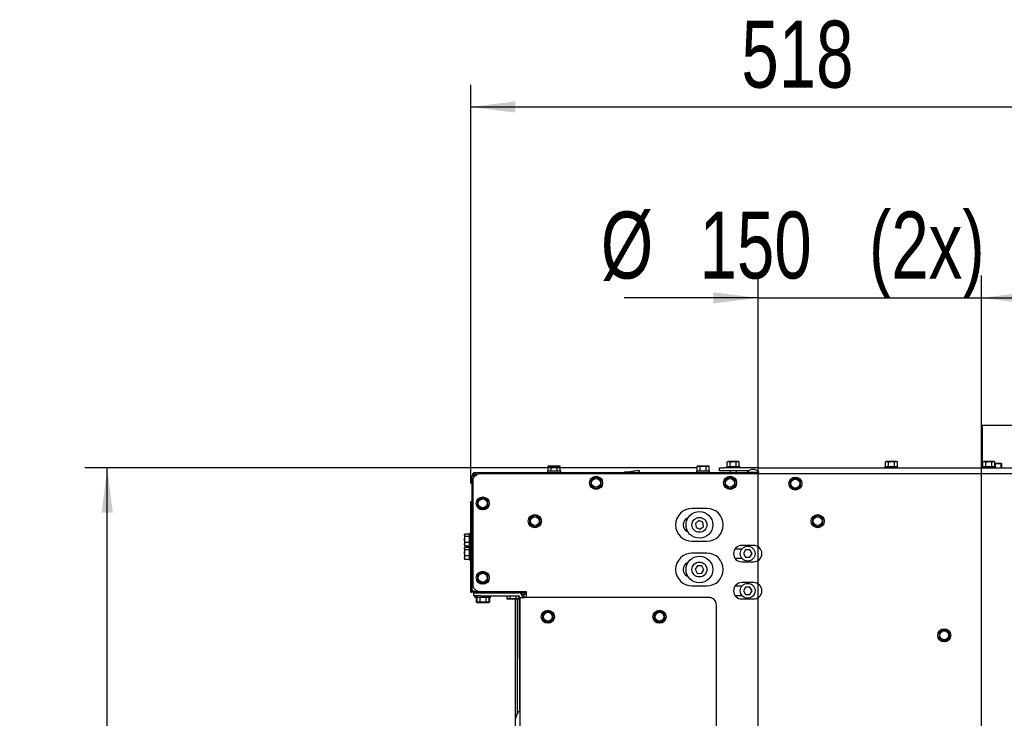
# Paper-space layout 'bovenaanzicht' of a CAD drawing. Header units: millimetres. Extents: x 21 to 204, y 7 to 289.
# Tile 6 of 19: x 34 to 78, y 143 to 175. Entities that reach past the tile are written whole.
import ezdxf

# ---------------------------------------------------------------- set-up
doc = ezdxf.new("R2010")
doc.units = ezdxf.units.MM
doc.layers.add('MATEN', color=7, linetype='Continuous')
doc.styles.add('SLDTEXTSTYLE4', font='TXT', dxfattribs={"width": 0.75})
doc.dimstyles.new('SLDDIMSTYLE4', dxfattribs={"dimtxt": 3, "dimasz": 2, "dimexe": 0, "dimexo": 0.0625, "dimgap": 0.75, "dimtad": 1, "dimdec": 0, "dimlfac": 15, "dimrnd": 1e-09, "dimzin": 12, "dimdsep": 46, "dimtxsty": 'SLDTEXTSTYLE4', "dimsah": 1, "dimcen": 0.09, "dimadec": 0, "dimazin": 3, "dimtfac": 1, "dimtmove": 0, "dimatfit": 0, "dimfxl": 0, "dimfrac": 2, "dimtolj": 1, "dimtzin": 12, "dimarcsym": 0})
doc.dimstyles.new('SLDDIMSTYLE5', dxfattribs={"dimtxt": 3, "dimasz": 2, "dimexe": 0, "dimexo": 0.0625, "dimgap": 0.75, "dimtad": 1, "dimdec": 0, "dimlfac": 15, "dimrnd": 1e-09, "dimzin": 12, "dimdsep": 46, "dimtxsty": 'SLDTEXTSTYLE4', "dimsah": 1, "dimcen": 0.09, "dimadec": 0, "dimazin": 3, "dimtfac": 1, "dimtofl": 0, "dimtmove": 0, "dimatfit": 3, "dimfxl": 0, "dimfrac": 2, "dimtolj": 1, "dimtzin": 12, "dimarcsym": 0})

# ---------------------------------------------------------------- blocks, each defined once
blk = doc.blocks.new('_D_48')
at = {"layer": 'MATEN'}
for p, q in [((66.674, 133.307), (66.674, 163.26)), ((76.674, 133.307), (76.674, 163.26)), ((66.674, 162.26), (60.674, 162.26)), ((66.674, 162.26), (76.674, 162.26)), ((76.674, 162.26), (82.674, 162.26))]:
    blk.add_line(p, q, dxfattribs=at)
for points in [[(66.674, 162.26), (64.674, 162.51), (64.674, 162.01)], [(76.674, 162.26), (78.674, 162.01), (78.674, 162.51)]]:
    blk.add_solid(points, dxfattribs=at)
at = {"layer": 'MATEN', "char_height": 3, "attachment_point": 1, "style": 'SLDTEXTSTYLE4'}
for s, insert in [('%%c', (59.633, 166.128)), ('(2x)', (71.638, 166.128)), ('150', (64.053, 166.128))]:
    blk.add_mtext(s, dxfattribs=dict(at, insert=insert))
blk = doc.blocks.new('_D_50')
at = {"layer": 'MATEN'}
for p, q in [((63.941, 154.641), (36.524, 154.641)), ((37.524, 132.307), (37.524, 154.641)), ((70.674, 132.307), (36.524, 132.307))]:
    blk.add_line(p, q, dxfattribs=at)
for points in [[(37.524, 154.641), (37.274, 152.641), (37.774, 152.641)], [(37.524, 132.307), (37.774, 134.307), (37.274, 134.307)]]:
    blk.add_solid(points, dxfattribs=at)
at = {"layer": 'MATEN', "insert": (33.657, 138.141), "char_height": 3, "attachment_point": 1, "rotation": 90, "style": 'SLDTEXTSTYLE4'}
blk.add_mtext('335', dxfattribs=at)
blk = doc.blocks.new('_D_53')
at = {"layer": 'MATEN'}
for p, q in [((53.807, 153.941), (53.807, 171.813)), ((88.341, 133.291), (88.341, 171.813)), ((53.807, 170.813), (88.341, 170.813))]:
    blk.add_line(p, q, dxfattribs=at)
for points in [[(53.807, 170.813), (55.807, 170.563), (55.807, 171.063)], [(88.341, 170.813), (86.341, 171.063), (86.341, 170.563)]]:
    blk.add_solid(points, dxfattribs=at)
at = {"layer": 'MATEN', "insert": (65.923, 174.68), "char_height": 3, "attachment_point": 1, "style": 'SLDTEXTSTYLE4'}
blk.add_mtext('518', dxfattribs=at)

psp = doc.layouts.new('bovenaanzicht')

# ---------------------------------------------------------------- linework, layer by layer
at = {"color": 7, "linetype": 'Continuous', "lineweight": 25}
for p, q in [((76.707, 156.557), (76.707, 154.641)), ((76.707, 156.557), (86.641, 156.557)), ((65.327, 154.924), (65.291, 154.914)), ((65.291, 154.914), (65.358, 154.924)), ((65.291, 154.707), (65.291, 154.914)), ((65.358, 154.924), (65.327, 154.924)), ((65.358, 154.924), (65.425, 154.914)), ((65.56, 154.924), (65.358, 154.924)), ((65.425, 154.707), (65.425, 154.914)), ((65.56, 154.924), (65.695, 154.914)), ((65.762, 154.924), (65.56, 154.924)), ((65.695, 154.914), (65.762, 154.924)), ((65.695, 154.707), (65.695, 154.914)), ((65.762, 154.924), (65.829, 154.914)), ((65.793, 154.924), (65.762, 154.924)), ((65.829, 154.914), (65.793, 154.924)), ((65.829, 154.707), (65.829, 154.914)), ((72.407, 154.924), (72.371, 154.914)), ((72.371, 154.914), (72.438, 154.924)), ((72.371, 154.707), (72.371, 154.914)), ((72.438, 154.924), (72.407, 154.924)), ((72.438, 154.924), (72.506, 154.914)), ((72.641, 154.924), (72.438, 154.924)), ((72.506, 154.707), (72.506, 154.914)), ((72.641, 154.924), (72.775, 154.914)), ((72.843, 154.924), (72.641, 154.924)), ((72.775, 154.914), (72.843, 154.924)), ((72.775, 154.707), (72.775, 154.914)), ((72.843, 154.924), (72.91, 154.914)), ((72.874, 154.924), (72.843, 154.924)), ((72.91, 154.914), (72.874, 154.924)), ((72.91, 154.707), (72.91, 154.914)), ((76.774, 154.924), (76.738, 154.914)), ((76.738, 154.914), (76.805, 154.924)), ((76.738, 154.707), (76.738, 154.914)), ((76.805, 154.924), (76.774, 154.924)), ((76.805, 154.924), (76.872, 154.914)), ((77.007, 154.924), (76.805, 154.924)), ((76.872, 154.707), (76.872, 154.914)), ((77.007, 154.924), (77.142, 154.914)), ((77.209, 154.924), (77.007, 154.924)), ((77.142, 154.914), (77.209, 154.924)), ((77.142, 154.707), (77.142, 154.914)), ((77.209, 154.924), (77.277, 154.914)), ((77.241, 154.924), (77.209, 154.924)), ((77.277, 154.914), (77.241, 154.924)), ((77.277, 154.707), (77.277, 154.914)), ((77.43, 154.841), (77.277, 154.841)), ((77.277, 154.834), (77.305, 154.831)), ((77.305, 154.641), (77.305, 154.831)), ((77.43, 154.841), (77.554, 154.831)), ((77.572, 154.841), (77.43, 154.841)), ((77.554, 154.831), (77.572, 154.841)), ((77.554, 154.641), (77.554, 154.831)), ((77.572, 154.841), (77.59, 154.831)), ((77.59, 154.641), (77.59, 154.831)), ((54.007, 154.441), (66.196, 154.441)), ((54.007, 154.374), (54.007, 154.441)), ((122.457, 154.374), (54.224, 154.374)), ((57.247, 154.507), (57.247, 154.441)), ((57.247, 154.507), (57.834, 154.507)), ((57.307, 154.724), (57.271, 154.714)), ((57.271, 154.714), (57.338, 154.724)), ((57.271, 154.507), (57.271, 154.714)), ((57.338, 154.724), (57.307, 154.724)), ((57.541, 154.724), (57.338, 154.724)), ((57.338, 154.724), (57.406, 154.714)), ((57.406, 154.714), (57.541, 154.724)), ((57.406, 154.507), (57.406, 154.714)), ((57.743, 154.724), (57.541, 154.724)), ((57.675, 154.714), (57.743, 154.724)), ((57.675, 154.507), (57.675, 154.714)), ((57.743, 154.724), (57.81, 154.714)), ((57.774, 154.724), (57.743, 154.724)), ((57.81, 154.714), (57.774, 154.724)), ((57.81, 154.507), (57.81, 154.714)), ((57.834, 154.441), (57.834, 154.507)), ((60.612, 154.441), (60.733, 154.457)), ((60.733, 154.457), (61.159, 154.513)), ((60.967, 154.448), (60.733, 154.457)), ((60.968, 154.441), (60.967, 154.448)), ((61.159, 154.513), (61.327, 154.535)), ((61.361, 154.5), (61.159, 154.513)), ((61.331, 154.533), (61.327, 154.535)), ((61.368, 154.441), (61.361, 154.5)), ((63.914, 154.507), (63.914, 154.441)), ((63.914, 154.507), (64.501, 154.507)), ((63.974, 154.724), (63.938, 154.714)), ((63.938, 154.714), (64.005, 154.724)), ((63.938, 154.507), (63.938, 154.714)), ((64.005, 154.724), (63.974, 154.724)), ((64.005, 154.724), (64.072, 154.714)), ((64.207, 154.724), (64.005, 154.724)), ((64.072, 154.714), (64.207, 154.724)), ((64.072, 154.507), (64.072, 154.714)), ((64.409, 154.724), (64.207, 154.724)), ((64.342, 154.714), (64.409, 154.724)), ((64.342, 154.507), (64.342, 154.714)), ((64.409, 154.724), (64.477, 154.714)), ((64.441, 154.724), (64.409, 154.724)), ((64.477, 154.714), (64.441, 154.724)), ((64.477, 154.507), (64.477, 154.714)), ((64.501, 154.441), (64.501, 154.507)), ((64.941, 154.507), (64.941, 154.641)), ((64.941, 154.641), (65.141, 154.641)), ((65.141, 154.507), (64.941, 154.507)), ((66.674, 154.641), (65.141, 154.641)), ((66.231, 154.507), (65.141, 154.507)), ((65.267, 154.707), (65.267, 154.641)), ((65.267, 154.707), (65.853, 154.707)), ((65.42, 154.507), (65.42, 154.441)), ((65.7, 154.441), (65.7, 154.507)), ((65.853, 154.641), (65.853, 154.707)), ((66.696, 154.441), (66.196, 154.441)), ((66.56, 154.374), (66.56, 154.441)), ((66.674, 154.507), (66.66, 154.507)), ((66.674, 154.498), (66.674, 154.641)), ((66.674, 154.641), (110.007, 154.641)), ((66.674, 154.441), (66.674, 154.374)), ((72.347, 154.707), (72.347, 154.641)), ((72.347, 154.707), (72.934, 154.707)), ((72.934, 154.641), (72.934, 154.707)), ((76.714, 154.707), (76.714, 154.641)), ((76.714, 154.707), (77.301, 154.707)), ((77.301, 154.641), (77.301, 154.707)), ((53.874, 154.307), (53.941, 154.307)), ((53.874, 149.174), (53.874, 154.307)), ((53.891, 154.041), (53.891, 149.441)), ((59.3, 154.176), (59.184, 154.109)), ((59.184, 154.109), (59.184, 153.974)), ((59.417, 154.244), (59.3, 154.176)), ((59.534, 154.176), (59.417, 154.244)), ((59.65, 154.109), (59.534, 154.176)), ((59.65, 153.974), (59.65, 154.109)), ((65.3, 154.176), (65.184, 154.109)), ((65.184, 154.109), (65.184, 153.974)), ((65.417, 154.244), (65.3, 154.176)), ((65.534, 154.176), (65.417, 154.244)), ((65.65, 154.109), (65.534, 154.176)), ((65.65, 153.974), (65.65, 154.109)), ((68.224, 154.143), (68.107, 154.075)), ((68.107, 154.075), (68.107, 153.941)), ((68.341, 154.21), (68.224, 154.143)), ((68.457, 154.143), (68.341, 154.21)), ((68.574, 154.075), (68.457, 154.143)), ((68.574, 153.941), (68.574, 154.075)), ((59.184, 153.839), (59.3, 153.772)), ((59.3, 153.772), (59.417, 153.705)), ((59.417, 153.705), (59.534, 153.772)), ((59.534, 153.772), (59.65, 153.839)), ((65.184, 153.839), (65.3, 153.772)), ((65.3, 153.772), (65.417, 153.705)), ((65.417, 153.705), (65.534, 153.772)), ((65.534, 153.772), (65.65, 153.839)), ((68.107, 153.806), (68.224, 153.739)), ((68.224, 153.739), (68.341, 153.671)), ((68.341, 153.671), (68.457, 153.739)), ((68.457, 153.739), (68.574, 153.806)), ((53.807, 153.141), (53.874, 153.141)), ((53.807, 152.941), (53.807, 153.141)), ((54.224, 153.255), (54.107, 153.188)), ((54.107, 153.188), (54.107, 153.053)), ((54.341, 153.322), (54.224, 153.255)), ((54.457, 153.255), (54.341, 153.322)), ((54.574, 153.188), (54.457, 153.255)), ((54.574, 153.053), (54.574, 153.188)), ((53.807, 152.541), (53.807, 152.941)), ((54.107, 152.918), (54.224, 152.851)), ((54.224, 152.851), (54.341, 152.783)), ((54.341, 152.783), (54.457, 152.851)), ((54.457, 152.851), (54.574, 152.918)), ((64.377, 152.824), (63.711, 152.824)), ((53.807, 152.341), (53.807, 152.541)), ((53.807, 152.541), (53.874, 152.541)), ((53.807, 149.274), (53.807, 152.341)), ((56.557, 152.459), (56.441, 152.392)), ((56.441, 152.392), (56.441, 152.257)), ((56.674, 152.527), (56.557, 152.459)), ((56.791, 152.459), (56.674, 152.527)), ((56.907, 152.392), (56.791, 152.459)), ((56.907, 152.257), (56.907, 152.392)), ((64.013, 152.281), (63.864, 152.159)), ((63.864, 152.159), (63.895, 151.969)), ((64.193, 152.212), (64.013, 152.281)), ((64.224, 152.023), (64.193, 152.212)), ((69.224, 152.459), (69.107, 152.392)), ((69.107, 152.392), (69.107, 152.257)), ((69.341, 152.527), (69.224, 152.459)), ((69.457, 152.459), (69.341, 152.527)), ((69.574, 152.392), (69.457, 152.459)), ((69.574, 152.257), (69.574, 152.392)), ((53.807, 151.701), (53.741, 151.701)), ((53.741, 151.295), (53.741, 151.701)), ((56.441, 152.123), (56.557, 152.055)), ((56.557, 152.055), (56.674, 151.988)), ((56.674, 151.988), (56.791, 152.055)), ((56.791, 152.055), (56.907, 152.123)), ((63.895, 151.969), (64.075, 151.901)), ((64.075, 151.901), (64.224, 152.023)), ((69.107, 152.123), (69.224, 152.055)), ((69.224, 152.055), (69.341, 151.988)), ((69.341, 151.988), (69.457, 152.055)), ((69.457, 152.055), (69.574, 152.123)), ((53.529, 151.66), (53.524, 151.641)), ((53.524, 151.641), (53.524, 151.623)), ((53.534, 151.572), (53.524, 151.623)), ((53.524, 151.623), (53.524, 151.438)), ((53.524, 151.438), (53.534, 151.572)), ((53.534, 151.305), (53.524, 151.438)), ((53.524, 151.438), (53.524, 151.222)), ((53.524, 151.222), (53.534, 151.305)), ((53.741, 151.675), (53.534, 151.675)), ((53.741, 151.572), (53.534, 151.572)), ((53.741, 151.305), (53.534, 151.305)), ((53.741, 151.114), (53.741, 151.295)), ((63.711, 151.357), (64.377, 151.357)), ((53.534, 151.14), (53.524, 151.222)), ((53.524, 151.222), (53.524, 151.174)), ((53.524, 151.174), (53.529, 151.155)), ((53.529, 151.06), (53.524, 151.041)), ((53.524, 151.041), (53.524, 151.023)), ((53.534, 150.972), (53.524, 151.023)), ((53.524, 151.023), (53.524, 150.838)), ((53.524, 150.838), (53.534, 150.972)), ((53.534, 150.705), (53.524, 150.838)), ((53.524, 150.838), (53.524, 150.622)), ((53.531, 151.156), (53.534, 151.14)), ((53.741, 151.14), (53.534, 151.14)), ((53.741, 151.075), (53.534, 151.075)), ((53.741, 150.972), (53.534, 150.972)), ((53.741, 151.114), (53.807, 151.114)), ((53.807, 151.101), (53.741, 151.101)), ((53.741, 150.695), (53.741, 151.101)), ((64.377, 150.824), (63.711, 150.824)), ((65.943, 151.007), (65.635, 151.007)), ((66.474, 151.171), (65.941, 151.171)), ((66.111, 150.971), (66.015, 150.804)), ((66.303, 150.971), (66.111, 150.971)), ((66.4, 150.804), (66.303, 150.971)), ((53.524, 150.622), (53.534, 150.705)), ((53.534, 150.54), (53.524, 150.622)), ((53.524, 150.622), (53.524, 150.574)), ((53.524, 150.574), (53.529, 150.555)), ((53.531, 150.556), (53.534, 150.54)), ((53.741, 150.705), (53.534, 150.705)), ((53.741, 150.54), (53.534, 150.54)), ((53.741, 150.514), (53.741, 150.695)), ((53.741, 150.514), (53.807, 150.514)), ((65.635, 150.601), (65.943, 150.601)), ((65.941, 150.437), (66.474, 150.437)), ((66.015, 150.804), (66.111, 150.637)), ((66.111, 150.637), (66.303, 150.637)), ((66.303, 150.637), (66.4, 150.804)), ((54.341, 149.989), (54.224, 149.922)), ((54.457, 149.922), (54.341, 149.989)), ((63.957, 150.262), (63.852, 150.101)), ((63.852, 150.101), (63.939, 149.93)), ((63.939, 149.93), (64.131, 149.919)), ((64.149, 150.252), (63.957, 150.262)), ((64.131, 149.919), (64.236, 150.08)), ((64.236, 150.08), (64.149, 150.252)), ((54.224, 149.922), (54.107, 149.854)), ((54.107, 149.854), (54.107, 149.72)), ((54.107, 149.585), (54.224, 149.517)), ((54.224, 149.517), (54.341, 149.45)), ((54.341, 149.45), (54.457, 149.517)), ((54.574, 149.854), (54.457, 149.922)), ((54.457, 149.517), (54.574, 149.585)), ((54.574, 149.72), (54.574, 149.854)), ((66.474, 149.504), (65.941, 149.504)), ((53.807, 149.074), (53.807, 149.274)), ((53.807, 149.074), (53.874, 149.074)), ((53.874, 149.074), (53.874, 149.172)), ((54.007, 149.112), (54.168, 149.112)), ((54.007, 149.041), (54.007, 149.107)), ((54.007, 149.107), (54.224, 149.107)), ((54.181, 149.11), (54.181, 149.107)), ((54.201, 149.108), (54.201, 149.107)), ((54.224, 149.107), (56.291, 149.107)), ((54.941, 149.041), (54.941, 149.107)), ((54.941, 149.051), (54.963, 149.041)), ((55.281, 149.057), (56.291, 149.057)), ((55.397, 149.057), (55.397, 149.041)), ((55.984, 149.036), (55.984, 149.057)), ((56.291, 149.107), (56.291, 148.841)), ((63.711, 149.357), (64.377, 149.357)), ((65.943, 149.341), (65.635, 149.341)), ((66.111, 149.304), (66.015, 149.137)), ((66.015, 149.137), (66.111, 148.971)), ((66.303, 149.304), (66.111, 149.304)), ((66.4, 149.137), (66.303, 149.304)), ((66.303, 148.971), (66.4, 149.137)), ((53.941, 148.907), (53.941, 149.041)), ((53.941, 149.041), (54.274, 149.041)), ((54.274, 148.907), (53.941, 148.907)), ((53.991, 148.907), (53.991, 148.841)), ((54.047, 148.841), (53.991, 148.841)), ((54.045, 148.841), (54.045, 148.622)), ((54.082, 148.611), (54.045, 148.622)), ((54.047, 148.907), (54.047, 148.841)), ((54.634, 148.841), (54.047, 148.841)), ((54.071, 148.841), (54.071, 148.634)), ((54.071, 148.634), (54.107, 148.624)), ((54.138, 148.624), (54.071, 148.634)), ((54.119, 148.622), (54.082, 148.611)), ((54.082, 148.611), (54.267, 148.611)), ((54.107, 148.624), (54.138, 148.624)), ((54.119, 148.624), (54.119, 148.622)), ((54.267, 148.611), (54.119, 148.622)), ((54.206, 148.634), (54.138, 148.624)), ((54.138, 148.624), (54.341, 148.624)), ((54.206, 148.841), (54.206, 148.634)), ((54.341, 148.624), (54.206, 148.634)), ((54.415, 148.622), (54.267, 148.611)), ((54.267, 148.611), (54.525, 148.611)), ((54.274, 149.041), (55.941, 149.041)), ((54.274, 148.907), (55.941, 148.907)), ((54.341, 148.624), (54.543, 148.624)), ((54.415, 148.624), (54.415, 148.622)), ((54.475, 148.841), (54.475, 148.634)), ((54.543, 148.624), (54.475, 148.634)), ((54.636, 148.622), (54.525, 148.611)), ((54.525, 148.611), (54.607, 148.611)), ((54.61, 148.634), (54.543, 148.624)), ((54.543, 148.624), (54.574, 148.624)), ((54.574, 148.624), (54.61, 148.634)), ((54.599, 148.611), (54.636, 148.622)), ((54.61, 148.841), (54.61, 148.634)), ((54.634, 148.841), (54.634, 148.907)), ((54.691, 148.841), (54.634, 148.841)), ((54.636, 148.841), (54.636, 148.622)), ((54.691, 148.841), (54.691, 148.907)), ((55.421, 148.907), (55.421, 148.784)), ((55.421, 148.784), (55.457, 148.774)), ((55.488, 148.774), (55.421, 148.784)), ((55.457, 148.774), (55.488, 148.774)), ((55.556, 148.784), (55.488, 148.774)), ((55.488, 148.774), (55.691, 148.774)), ((55.556, 148.907), (55.556, 148.784)), ((55.825, 148.784), (55.691, 148.774)), ((55.691, 148.774), (55.893, 148.774)), ((55.807, 142.224), (55.807, 148.774)), ((55.825, 148.907), (55.825, 148.784)), ((55.893, 148.774), (55.825, 148.784)), ((55.879, 148.774), (55.879, 143.627)), ((55.96, 148.784), (55.893, 148.774)), ((55.893, 148.774), (55.924, 148.774)), ((55.924, 148.774), (55.96, 148.784)), ((55.96, 148.905), (55.96, 148.784)), ((55.974, 148.898), (55.974, 146.144)), ((56.007, 148.841), (56.207, 148.841)), ((56.007, 148.841), (56.007, 113.041)), ((56.291, 148.974), (56.167, 148.974)), ((56.174, 148.911), (56.174, 148.841)), ((64.474, 148.841), (56.207, 148.841)), ((65.635, 148.934), (65.943, 148.934)), ((65.941, 148.771), (66.474, 148.771)), ((66.111, 148.971), (66.303, 148.971)), ((57.141, 148.176), (57.024, 148.109)), ((57.257, 148.244), (57.141, 148.176)), ((57.374, 148.176), (57.257, 148.244)), ((57.491, 148.109), (57.374, 148.176)), ((62.141, 148.176), (62.024, 148.109)), ((62.257, 148.244), (62.141, 148.176)), ((62.374, 148.176), (62.257, 148.244)), ((62.491, 148.109), (62.374, 148.176)), ((64.807, 121.688), (64.807, 148.507)), ((57.024, 148.109), (57.024, 147.974)), ((57.024, 147.839), (57.141, 147.772)), ((57.141, 147.772), (57.257, 147.705)), ((57.257, 147.705), (57.374, 147.772)), ((57.374, 147.772), (57.491, 147.839)), ((57.491, 147.974), (57.491, 148.109)), ((62.024, 148.109), (62.024, 147.974)), ((62.024, 147.839), (62.141, 147.772)), ((62.141, 147.772), (62.257, 147.705)), ((62.257, 147.705), (62.374, 147.772)), ((62.374, 147.772), (62.491, 147.839)), ((62.491, 147.974), (62.491, 148.109)), ((74.891, 147.343), (74.774, 147.275)), ((75.007, 147.41), (74.891, 147.343)), ((75.124, 147.343), (75.007, 147.41)), ((75.241, 147.275), (75.124, 147.343)), ((74.774, 147.275), (74.774, 147.141)), ((74.774, 147.006), (74.891, 146.939)), ((74.891, 146.939), (75.007, 146.871)), ((75.007, 146.871), (75.124, 146.939)), ((75.124, 146.939), (75.241, 147.006)), ((75.241, 147.141), (75.241, 147.275)), ((55.991, 146.045), (55.991, 143.749))]:
    psp.add_line(p, q, dxfattribs=at)
for centre, radius in [((59.417, 153.974), 0.293), ((59.417, 153.974), 0.2), ((65.417, 153.974), 0.293), ((65.417, 153.974), 0.2), ((68.341, 153.941), 0.293), ((68.341, 153.941), 0.2), ((54.341, 153.053), 0.293), ((54.341, 153.053), 0.2), ((64.044, 152.091), 0.6), ((56.674, 152.257), 0.293), ((56.674, 152.257), 0.2), ((64.044, 152.091), 0.333), ((69.341, 152.257), 0.293), ((69.341, 152.257), 0.2), ((66.207, 150.804), 0.333), ((64.044, 150.091), 0.6), ((64.044, 150.091), 0.333), ((54.341, 149.72), 0.293), ((54.341, 149.72), 0.2), ((66.207, 149.137), 0.333), ((57.257, 147.974), 0.293), ((57.257, 147.974), 0.2), ((62.257, 147.974), 0.293), ((62.257, 147.974), 0.2), ((75.007, 147.141), 0.293), ((75.007, 147.141), 0.2)]:
    psp.add_circle(centre, radius, dxfattribs=at)
for centre, radius, start, end in [((54.007, 154.307), 0.133, 90, 180), ((54.224, 154.041), 0.333, 90, 180), ((54.007, 154.307), 0.0667, 90, 180), ((66.196, 154.457), 0.0167, 133.6028, 270), ((66.446, 154.195), 0.379, 46.3972, 133.6028), ((66.696, 154.457), 0.0167, 270, 46.3972), ((59.417, 153.974), 0.233, 120, 180), ((59.417, 153.974), 0.233, 180, 240), ((59.417, 153.974), 0.233, 60, 120), ((59.417, 153.974), 0.233, 0, 60), ((59.417, 153.974), 0.233, 300, 0), ((65.417, 153.974), 0.233, 120, 180), ((65.417, 153.974), 0.233, 180, 240), ((65.417, 153.974), 0.233, 60, 120), ((65.417, 153.974), 0.233, 0, 60), ((65.417, 153.974), 0.233, 300, 0), ((68.341, 153.941), 0.233, 120, 180), ((68.341, 153.941), 0.233, 180, 240), ((68.341, 153.941), 0.233, 60, 120), ((68.341, 153.941), 0.233, 0, 60), ((68.341, 153.941), 0.233, 300, 0), ((59.417, 153.974), 0.233, 240, 300), ((65.417, 153.974), 0.233, 240, 300), ((68.341, 153.941), 0.233, 240, 300), ((54.341, 153.053), 0.233, 120, 180), ((54.341, 153.053), 0.233, 180, 240), ((54.341, 153.053), 0.233, 60, 120), ((54.341, 153.053), 0.233, 0, 60), ((54.341, 153.053), 0.233, 300, 0), ((54.341, 153.053), 0.233, 240, 300), ((63.711, 152.091), 0.733, 90, 270), ((64.377, 152.091), 0.733, 270, 90), ((56.674, 152.257), 0.233, 120, 180), ((56.674, 152.257), 0.233, 180, 240), ((56.674, 152.257), 0.233, 60, 120), ((56.674, 152.257), 0.233, 0, 60), ((56.674, 152.257), 0.233, 300, 0), ((63.644, 152.091), 0.333, 109.4712, 250.5288), ((69.341, 152.257), 0.233, 120, 180), ((69.341, 152.257), 0.233, 180, 240), ((69.341, 152.257), 0.233, 60, 120), ((69.341, 152.257), 0.233, 0, 60), ((69.341, 152.257), 0.233, 300, 0), ((56.674, 152.257), 0.233, 240, 300), ((69.341, 152.257), 0.233, 240, 300), ((63.711, 150.091), 0.733, 90, 270), ((64.377, 150.091), 0.733, 270, 90), ((65.941, 150.804), 0.367, 90, 270), ((66.474, 150.804), 0.367, 270, 90), ((63.644, 150.091), 0.333, 109.4712, 250.5288), ((54.341, 149.72), 0.233, 60, 120), ((54.341, 149.72), 0.233, 120, 180), ((54.341, 149.72), 0.233, 180, 240), ((54.341, 149.72), 0.233, 240, 300), ((54.341, 149.72), 0.233, 0, 60), ((54.341, 149.72), 0.233, 300, 0), ((65.941, 149.137), 0.367, 90, 270), ((66.474, 149.137), 0.367, 270, 90), ((54.224, 149.441), 0.333, 180, 270), ((55.281, 149.364), 0.307, 236.8201, 270), ((55.867, 148.911), 0.307, 0, 28.5719), ((55.941, 148.841), 0.2, 0, 90), ((55.941, 148.841), 0.0667, 0, 90), ((64.474, 148.507), 0.333, 0, 90), ((57.257, 147.974), 0.233, 120, 180), ((57.257, 147.974), 0.233, 60, 120), ((57.257, 147.974), 0.233, 0, 60), ((62.257, 147.974), 0.233, 120, 180), ((62.257, 147.974), 0.233, 60, 120), ((62.257, 147.974), 0.233, 0, 60), ((57.257, 147.974), 0.233, 180, 240), ((57.257, 147.974), 0.233, 240, 300), ((57.257, 147.974), 0.233, 300, 0), ((62.257, 147.974), 0.233, 180, 240), ((62.257, 147.974), 0.233, 240, 300), ((62.257, 147.974), 0.233, 300, 0), ((75.007, 147.141), 0.233, 120, 180), ((75.007, 147.141), 0.233, 60, 120), ((75.007, 147.141), 0.233, 0, 60), ((75.007, 147.141), 0.233, 180, 240), ((75.007, 147.141), 0.233, 240, 300), ((75.007, 147.141), 0.233, 300, 0), ((56.281, 146.144), 0.307, 180, 206.9624), ((56.224, 143.424), 0.4, 122.7972, 180)]:
    psp.add_arc(centre, radius, start, end, dxfattribs=at)
for points, knots in [([(65.425, 154.914), (65.436, 154.916), (65.481, 154.922), (65.526, 154.923), (65.56, 154.924)], [0, 0, 0, 0, 0.249165, 1, 1, 1, 1]), ([(72.506, 154.914), (72.517, 154.916), (72.562, 154.922), (72.607, 154.923), (72.641, 154.924)], [0, 0, 0, 0, 0.249165, 1, 1, 1, 1]), ([(76.872, 154.914), (76.884, 154.916), (76.928, 154.922), (76.973, 154.923), (77.007, 154.924)], [0, 0, 0, 0, 0.249165, 1, 1, 1, 1]), ([(77.305, 154.831), (77.315, 154.833), (77.357, 154.838), (77.398, 154.84), (77.43, 154.841)], [0, 0, 0, 0, 0.249165, 1, 1, 1, 1]), ([(54.007, 154.441), (54.011, 154.439), (54.018, 154.436), (54.028, 154.412), (54.038, 154.377), (54.047, 154.339), (54.052, 154.316), (54.054, 154.307)], [0, 0, 0, 0, 0.220078, 0.440174, 0.660271, 0.880367, 1, 1, 1, 1]), ([(54.007, 154.374), (54.011, 154.373), (54.018, 154.371), (54.029, 154.358), (54.041, 154.338), (54.049, 154.32), (54.053, 154.309), (54.054, 154.307)], [0, 0, 0, 0, 0.235723, 0.471445, 0.707073, 0.9427, 1, 1, 1, 1]), ([(57.541, 154.724), (57.574, 154.723), (57.619, 154.722), (57.664, 154.716), (57.675, 154.714)], [0, 0, 0, 0, 0.750835, 1, 1, 1, 1]), ([(60.733, 154.457), (60.727, 154.456), (60.707, 154.454), (60.688, 154.446), (60.674, 154.441)], [0, 0, 0, 0, 0.269637, 1, 1, 1, 1]), ([(61.159, 154.513), (61.154, 154.512), (61.088, 154.503), (61.025, 154.475), (60.967, 154.448)], [0, 0, 0, 0, 0.070215, 1, 1, 1, 1]), ([(61.323, 154.534), (61.325, 154.534), (61.337, 154.534), (61.35, 154.515), (61.361, 154.5)], [0, 0, 0, 0, 0.21268, 1, 1, 1, 1]), ([(64.207, 154.724), (64.241, 154.723), (64.286, 154.722), (64.331, 154.716), (64.342, 154.714)], [0, 0, 0, 0, 0.750835, 1, 1, 1, 1]), ([(53.98, 154.266), (53.972, 154.268), (53.947, 154.274), (53.911, 154.284), (53.88, 154.296), (53.876, 154.303), (53.874, 154.307)], [0, 0, 0, 0, 0.136935, 0.424623, 0.712312, 1, 1, 1, 1]), ([(53.987, 154.269), (53.985, 154.27), (53.975, 154.275), (53.959, 154.284), (53.943, 154.296), (53.941, 154.303), (53.941, 154.307)], [0, 0, 0, 0, 0.069097, 0.379398, 0.689699, 1, 1, 1, 1]), ([(59.184, 153.974), (59.184, 153.94), (59.184, 153.895), (59.184, 153.85), (59.184, 153.839)], [0, 0, 0, 0, 0.750835, 1, 1, 1, 1]), ([(59.65, 153.839), (59.65, 153.85), (59.65, 153.895), (59.65, 153.94), (59.65, 153.974)], [0, 0, 0, 0, 0.249165, 1, 1, 1, 1]), ([(65.184, 153.974), (65.184, 153.94), (65.184, 153.895), (65.184, 153.85), (65.184, 153.839)], [0, 0, 0, 0, 0.750835, 1, 1, 1, 1]), ([(65.65, 153.839), (65.65, 153.85), (65.65, 153.895), (65.65, 153.94), (65.65, 153.974)], [0, 0, 0, 0, 0.249165, 1, 1, 1, 1]), ([(68.107, 153.941), (68.107, 153.907), (68.107, 153.862), (68.107, 153.817), (68.107, 153.806)], [0, 0, 0, 0, 0.750835, 1, 1, 1, 1]), ([(68.574, 153.806), (68.574, 153.817), (68.574, 153.862), (68.574, 153.907), (68.574, 153.941)], [0, 0, 0, 0, 0.249165, 1, 1, 1, 1]), ([(54.107, 153.053), (54.107, 153.019), (54.107, 152.974), (54.107, 152.929), (54.107, 152.918)], [0, 0, 0, 0, 0.750835, 1, 1, 1, 1]), ([(54.574, 152.918), (54.574, 152.929), (54.574, 152.974), (54.574, 153.019), (54.574, 153.053)], [0, 0, 0, 0, 0.249165, 1, 1, 1, 1]), ([(56.441, 152.257), (56.441, 152.224), (56.441, 152.179), (56.441, 152.134), (56.441, 152.123)], [0, 0, 0, 0, 0.750835, 1, 1, 1, 1]), ([(56.907, 152.123), (56.907, 152.134), (56.907, 152.179), (56.907, 152.224), (56.907, 152.257)], [0, 0, 0, 0, 0.249165, 1, 1, 1, 1]), ([(69.107, 152.257), (69.107, 152.224), (69.107, 152.179), (69.107, 152.134), (69.107, 152.123)], [0, 0, 0, 0, 0.750835, 1, 1, 1, 1]), ([(69.574, 152.123), (69.574, 152.134), (69.574, 152.179), (69.574, 152.224), (69.574, 152.257)], [0, 0, 0, 0, 0.249165, 1, 1, 1, 1]), ([(53.524, 151.623), (53.525, 151.636), (53.526, 151.653), (53.532, 151.67), (53.534, 151.675)], [0, 0, 0, 0, 0.750835, 1, 1, 1, 1]), ([(53.524, 151.023), (53.525, 151.036), (53.526, 151.053), (53.532, 151.07), (53.534, 151.075)], [0, 0, 0, 0, 0.750835, 1, 1, 1, 1]), ([(54.107, 149.72), (54.107, 149.686), (54.107, 149.641), (54.107, 149.596), (54.107, 149.585)], [0, 0, 0, 0, 0.750835, 1, 1, 1, 1]), ([(54.574, 149.585), (54.574, 149.596), (54.574, 149.641), (54.574, 149.686), (54.574, 149.72)], [0, 0, 0, 0, 0.249165, 1, 1, 1, 1]), ([(53.874, 149.174), (53.876, 149.166), (53.879, 149.15), (53.907, 149.129), (53.946, 149.117), (53.982, 149.113), (54.002, 149.112), (54.007, 149.112)], [0, 0, 0, 0, 0.251908, 0.502511, 0.726189, 0.929006, 1, 1, 1, 1]), ([(54.007, 149.041), (53.997, 149.041), (53.977, 149.043), (53.95, 149.053), (53.925, 149.067), (53.901, 149.091), (53.879, 149.126), (53.876, 149.157), (53.874, 149.174)], [0, 0, 0, 0, 0.135532, 0.268697, 0.400241, 0.530939, 0.742671, 1, 1, 1, 1]), ([(54.007, 149.107), (54.002, 149.108), (53.992, 149.109), (53.982, 149.112), (53.978, 149.114), (53.977, 149.115)], [0, 0, 0, 0, 0.47564, 0.952694, 1, 1, 1, 1]), ([(54.475, 148.634), (54.464, 148.632), (54.419, 148.627), (54.374, 148.625), (54.341, 148.624)], [0, 0, 0, 0, 0.249165, 1, 1, 1, 1]), ([(54.525, 148.611), (54.498, 148.612), (54.461, 148.614), (54.424, 148.62), (54.415, 148.622)], [0, 0, 0, 0, 0.752191, 1, 1, 1, 1]), ([(55.691, 148.774), (55.657, 148.775), (55.612, 148.777), (55.567, 148.782), (55.556, 148.784)], [0, 0, 0, 0, 0.750835, 1, 1, 1, 1]), ([(57.024, 147.974), (57.024, 147.94), (57.024, 147.895), (57.024, 147.85), (57.024, 147.839)], [0, 0, 0, 0, 0.750835, 1, 1, 1, 1]), ([(57.491, 147.839), (57.491, 147.85), (57.491, 147.895), (57.491, 147.94), (57.491, 147.974)], [0, 0, 0, 0, 0.249165, 1, 1, 1, 1]), ([(62.024, 147.974), (62.024, 147.94), (62.024, 147.895), (62.024, 147.85), (62.024, 147.839)], [0, 0, 0, 0, 0.750835, 1, 1, 1, 1]), ([(62.491, 147.839), (62.491, 147.85), (62.491, 147.895), (62.491, 147.94), (62.491, 147.974)], [0, 0, 0, 0, 0.249165, 1, 1, 1, 1]), ([(74.774, 147.141), (74.774, 147.107), (74.774, 147.062), (74.774, 147.017), (74.774, 147.006)], [0, 0, 0, 0, 0.750835, 1, 1, 1, 1]), ([(75.241, 147.006), (75.241, 147.017), (75.241, 147.062), (75.241, 147.107), (75.241, 147.141)], [0, 0, 0, 0, 0.249165, 1, 1, 1, 1])]:
    psp.add_open_spline(points, degree=3, knots=knots, dxfattribs=at)

# ---------------------------------------------------------------- dimensions: what is measured, and where the dimension line sits
at = {"layer": 'MATEN'}
for base, p1, p2, angle, picture, middle in [((88.341, 170.813), (53.807, 152.941), (88.341, 132.291), 0, '_D_53', (69.153, 170.813)), ((37.524, 154.641), (71.674, 132.307), (64.941, 154.641), 90, '_D_50', (37.524, 141.371))]:
    dim = psp.add_linear_dim(base=base, p1=p1, p2=p2, angle=angle, dimstyle='SLDDIMSTYLE5', dxfattribs=at)
    dim.commit()
    dim.dimension.update_dxf_attribs({"geometry": picture, "text_midpoint": middle, "dimtype": 160})
dim = psp.add_linear_dim(base=(76.674, 164.64), p1=(66.674, 132.307), p2=(76.674, 132.307), text='%%c<> (2x)', dimstyle='SLDDIMSTYLE4', dxfattribs=at)
dim.commit()
dim.dimension.update_dxf_attribs({"geometry": '_D_48', "text_midpoint": (69.153, 164.64), "dimtype": 160})

doc.saveas('drawing.dxf')
